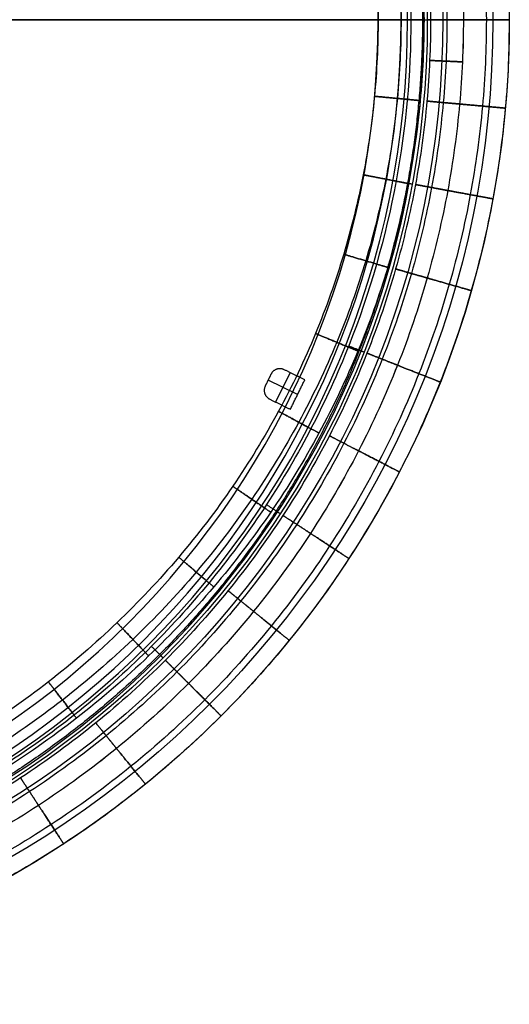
# Model space of a CAD drawing. Header units: millimetres. Extents: x -524 to 526, y -299 to 301.
# Tile 10 of 14: x 377 to 526, y -299 to 1. Entities that reach past the tile are written whole.
import ezdxf

# ---------------------------------------------------------------- set-up
doc = ezdxf.new("R2010")
doc.units = ezdxf.units.MM
doc.header["$MEASUREMENT"] = 0
for name, color, linetype, true_color in [('Marmor plate', 7, 'Continuous', 0x929292), ('Verde metal table', 7, 'Continuous', 0x4f624b), ('Wood top', 7, 'Continuous', 0x7f5080)]:
    doc.layers.add(name, color=color, linetype=linetype, true_color=true_color)

msp = doc.modelspace()

# ---------------------------------------------------------------- linework, layer by layer
at = {"layer": 'Marmor plate'}
for centre, radius in [((225.79, 1.35, 385.51), 300), ((225.79, 1.35, 384.51), 300), ((225.79, 1.35, 379.51), 295), ((225.79, 1.35, 379.51), 279.74), ((225.79, 1.35, 374.51), 275), ((225.79, 1.35, 375.51), 275)]:
    msp.add_circle(centre, radius, dxfattribs=at)
for points, weights, degree, knots in [([(-47.75, 1.35, 370.98), (-47.75, -15.33, 370.98), (-44.6, -49.7, 370.98), (-29.94, -100.68, 370.98), (-4.54, -149.7, 370.98), (30.99, -193.44, 370.98), (74.73, -228.98, 370.98), (123.75, -254.37, 370.98), (174.73, -269.03, 370.98), (225.79, -273.71, 370.98), (276.84, -269.03, 370.98), (327.82, -254.37, 370.98), (376.84, -228.98, 370.98), (420.58, -193.44, 370.98), (456.12, -149.7, 370.98), (481.51, -100.68, 370.98), (496.17, -49.7, 370.98), (500.85, 1.35, 370.98), (496.17, 52.41, 370.98), (481.51, 103.39, 370.98), (456.12, 152.41, 370.98), (420.58, 196.15, 370.98), (376.84, 231.68, 370.98), (327.82, 257.08, 370.98), (276.84, 271.74, 370.98), (225.79, 276.42, 370.98), (174.73, 271.74, 370.98), (123.75, 257.08, 370.98), (74.73, 231.68, 370.98), (30.99, 196.15, 370.98), (-4.54, 152.41, 370.98), (-29.94, 103.39, 370.98), (-44.6, 52.41, 370.98), (-47.75, 18.04, 370.98), (-47.75, 1.35, 370.98)], [0.853553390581, 0.85355339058, 0.853553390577, 0.853553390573, 0.853553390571, 0.85355339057, 0.853553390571, 0.853553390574, 0.853553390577, 0.853553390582, 0.853553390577, 0.853553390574, 0.853553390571, 0.85355339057, 0.853553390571, 0.853553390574, 0.853553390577, 0.853553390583, 0.853553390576, 0.853553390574, 0.853553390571, 0.85355339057, 0.853553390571, 0.853553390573, 0.853553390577, 0.853553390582, 0.853553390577, 0.853553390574, 0.853553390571, 0.85355339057, 0.853553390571, 0.853553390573, 0.853553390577, 0.85355339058, 0.853553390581], 3, [0, 0, 0, 0, 49.405249, 101.778899, 156.337216, 212.05742, 267.777625, 322.335942, 374.709592, 424.114841, 473.52009, 525.89374, 580.452056, 636.172261, 691.892466, 746.450783, 798.824433, 848.229682, 897.63493, 950.008581, 1004.566897, 1060.287102, 1116.007307, 1170.565624, 1222.939274, 1272.344522, 1321.749771, 1374.123421, 1428.681738, 1484.401943, 1540.122148, 1594.680464, 1647.054114, 1696.459363, 1696.459363, 1696.459363, 1696.459363]), ([(525.79, 1.35, 385.51), (525.79, 1.35, 385.01), (525.79, 1.35, 384.51), (525.79, 1.35, 379.51), (520.79, 1.35, 379.51), (514.67, 1.35, 379.51), (505.53, 1.35, 379.51), (500.79, 1.35, 379.51), (500.79, 1.35, 375.51), (500.79, 1.35, 375), (500.79, 1.35, 374.51)], [1, 1, 1, 0.707106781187, 1, 1, 1, 0.730211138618, 1, 1, 1], 2, [300, 300, 300, 301, 301, 308.853982, 308.853982, 318.853982, 318.853982, 324.884621, 324.884621, 326.176334, 326.176334, 326.176334])]:
    msp.add_rational_spline(points, weights, degree=degree, knots=knots, dxfattribs=at)
msp.add_open_spline([(-44.21, 1.35, 369.51), (-44.21, -15.11, 369.51), (-41.1, -49.04, 369.51), (-26.63, -99.36, 369.51), (-1.57, -147.75, 369.51), (33.51, -190.93, 369.51), (76.69, -226, 369.51), (125.07, -251.07, 369.51), (175.39, -265.53, 369.51), (225.79, -270.16, 369.51), (276.18, -265.53, 369.51), (326.5, -251.07, 369.51), (374.89, -226, 369.51), (418.07, -190.93, 369.51), (453.14, -147.75, 369.51), (478.21, -99.36, 369.51), (492.68, -49.04, 369.51), (497.3, 1.35, 369.51), (492.68, 51.75, 369.51), (478.21, 102.07, 369.51), (453.14, 150.46, 369.51), (418.07, 193.63, 369.51), (374.89, 228.71, 369.51), (326.5, 253.78, 369.51), (276.18, 268.24, 369.51), (225.79, 272.87, 369.51), (175.39, 268.24, 369.51), (125.07, 253.77, 369.51), (76.69, 228.71, 369.51), (33.51, 193.63, 369.51), (-1.57, 150.46, 369.51), (-26.63, 102.07, 369.51), (-41.1, 51.75, 369.51), (-44.21, 17.82, 369.51), (-44.21, 1.35, 369.51)], degree=3, knots=[0, 0, 0, 0, 49.405249, 101.778899, 156.337216, 212.05742, 267.777625, 322.335942, 374.709592, 424.114841, 473.52009, 525.89374, 580.452056, 636.172261, 691.892466, 746.450783, 798.824433, 848.229682, 897.63493, 950.008581, 1004.566897, 1060.287102, 1116.007307, 1170.565624, 1222.939274, 1272.344522, 1321.749771, 1374.123421, 1428.681738, 1484.401943, 1540.122148, 1594.680464, 1647.054114, 1696.459363, 1696.459363, 1696.459363, 1696.459363], dxfattribs=at)
for points in [[(225.79, 1.35, 385.51), (375.79, 1.35, 385.51), (525.79, 1.35, 385.51)], [(495.79, 1.35, 369.51), (362.73, 1.35, 369.51), (225.79, 1.35, 369.51)]]:
    msp.add_open_spline(points, degree=2, dxfattribs=at)
for points, weights in [([(491.28, -47.78, 369.51), (496.2, -48.69, 369.51), (496.2, -48.69, 374.51)], [1, 0.707106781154, 1]), ([(476.83, -98.03, 369.51), (481.48, -99.87, 369.51), (481.48, -99.87, 374.51)], [1, 0.707106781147, 1]), ([(451.78, -146.39, 369.51), (455.96, -149.13, 369.51), (455.96, -149.13, 374.51)], [1, 0.707106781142, 1]), ([(416.71, -189.57, 369.51), (420.24, -193.1, 369.51), (420.24, -193.1, 374.51)], [1, 0.70710678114, 1])]:
    msp.add_rational_spline(points, weights, degree=2, dxfattribs=at)
at = {"layer": 'Verde metal table'}
for p, q in [((458.96, -106.17, 249.28), (454.56, -115.15, 249.28)), ((458.96, -106.17, 248.28), (454.56, -115.15, 248.28)), ((461.25, -112.86, 249.28), (452.27, -108.46, 249.28)), ((461.25, -112.86, 248.28), (452.27, -108.46, 248.28))]:
    msp.add_line(p, q, dxfattribs=at)
for points, knots in [([(225.79, 301.35, 372.28), (234.78, 301.35, 372.28), (253.08, 300.53, 372.28), (280.73, 296.73, 372.28), (308.7, 290.16, 372.28), (336.59, 280.67, 372.28), (363.95, 268.22, 372.28), (390.33, 252.83, 372.28), (415.25, 234.64, 372.28), (438.3, 213.87, 372.28), (459.07, 190.82, 372.28), (477.27, 165.9, 372.28), (492.65, 139.52, 372.28), (505.11, 112.16, 372.28), (514.59, 84.26, 372.28), (521.17, 56.3, 372.28), (524.96, 28.65, 372.28), (526.19, 1.35, 372.28), (524.96, -25.94, 372.28), (521.17, -53.59, 372.28), (514.59, -81.56, 372.28), (505.11, -109.44, 372.28), (492.65, -136.81, 372.28), (477.27, -163.19, 372.28), (459.07, -188.11, 372.28), (438.3, -211.16, 372.28), (415.26, -231.93, 372.28), (390.33, -250.12, 372.28), (363.95, -265.51, 372.28), (336.59, -277.96, 372.28), (308.7, -287.45, 372.28), (280.73, -294.02, 372.28), (253.08, -297.82, 372.28), (234.79, -298.65, 372.28), (225.79, -298.65, 372.28)], [0, 0, 0, 0, 26.362872, 53.613789, 81.674885, 110.448833, 139.819659, 169.654636, 199.807277, 230.121298, 260.43532, 290.587961, 320.422938, 349.793764, 378.567712, 406.628808, 433.879725, 460.242597, 486.605469, 513.856386, 541.917482, 570.69143, 600.062256, 629.897233, 660.049874, 690.363895, 720.677917, 750.830558, 780.665535, 810.036361, 838.810309, 866.871405, 894.122322, 920.485194, 920.485194, 920.485194, 920.485194]), ([(225.79, 294.35, 365.28), (234.57, 294.35, 365.28), (252.45, 293.55, 365.28), (279.45, 289.84, 365.28), (306.77, 283.42, 365.28), (334, 274.16, 365.28), (360.73, 261.99, 365.28), (386.49, 246.96, 365.28), (410.83, 229.2, 365.28), (433.34, 208.91, 365.28), (453.63, 186.4, 365.28), (471.4, 162.06, 365.28), (486.43, 136.29, 365.28), (498.59, 109.57, 365.28), (507.85, 82.33, 365.28), (514.27, 55.02, 365.28), (517.98, 28.01, 365.28), (519.18, 1.35, 365.28), (517.98, -25.31, 365.28), (514.28, -52.3, 365.28), (507.85, -79.62, 365.28), (498.59, -106.86, 365.28), (486.43, -133.58, 365.28), (471.4, -159.35, 365.28), (453.63, -183.69, 365.28), (433.34, -206.2, 365.28), (410.83, -226.49, 365.28), (386.49, -244.26, 365.28), (360.73, -259.29, 365.28), (334, -271.45, 365.28), (306.76, -280.71, 365.28), (279.45, -287.13, 365.28), (252.44, -290.84, 365.28), (234.58, -291.65, 365.28), (225.79, -291.65, 365.28)], [0, 0, 0, 0, 26.362872, 53.613789, 81.674885, 110.448833, 139.819659, 169.654636, 199.807277, 230.121298, 260.43532, 290.587961, 320.422938, 349.793764, 378.567712, 406.628808, 433.879725, 460.242597, 486.605469, 513.856386, 541.917482, 570.69143, 600.062256, 629.897233, 660.049874, 690.363895, 720.677917, 750.830558, 780.665535, 810.036361, 838.810309, 866.871405, 894.122322, 920.485194, 920.485194, 920.485194, 920.485194]), ([(225.79, 294.35, 379.28), (234.57, 294.35, 379.28), (252.45, 293.55, 379.28), (279.45, 289.84, 379.28), (306.77, 283.42, 379.28), (334, 274.16, 379.28), (360.73, 261.99, 379.28), (386.49, 246.96, 379.28), (410.83, 229.2, 379.28), (433.34, 208.91, 379.28), (453.63, 186.4, 379.28), (471.4, 162.06, 379.28), (486.43, 136.29, 379.28), (498.59, 109.57, 379.28), (507.85, 82.33, 379.28), (514.27, 55.02, 379.28), (517.98, 28.01, 379.28), (519.18, 1.35, 379.28), (517.98, -25.31, 379.28), (514.28, -52.3, 379.28), (507.85, -79.62, 379.28), (498.59, -106.86, 379.28), (486.43, -133.58, 379.28), (471.4, -159.35, 379.28), (453.63, -183.69, 379.28), (433.34, -206.2, 379.28), (410.83, -226.49, 379.28), (386.49, -244.26, 379.28), (360.73, -259.29, 379.28), (334, -271.45, 379.28), (306.76, -280.71, 379.28), (279.45, -287.13, 379.28), (252.44, -290.84, 379.28), (234.58, -291.65, 379.28), (225.79, -291.65, 379.28)], [0, 0, 0, 0, 26.362872, 53.613789, 81.674885, 110.448833, 139.819659, 169.654636, 199.807277, 230.121298, 260.43532, 290.587961, 320.422938, 349.793764, 378.567712, 406.628808, 433.879725, 460.242597, 486.605469, 513.856386, 541.917482, 570.69143, 600.062256, 629.897233, 660.049874, 690.363895, 720.677917, 750.830558, 780.665535, 810.036361, 838.810309, 866.871405, 894.122322, 920.485194, 920.485194, 920.485194, 920.485194]), ([(511.79, 1.35, 374.28), (511.79, 5.64, 374.28), (511.59, 14.22, 374.28), (510.42, 31.63, 374.28), (507.38, 53.73, 374.28), (501.11, 80.4, 374.28), (492.07, 106.98, 374.28), (480.2, 133.07, 374.28), (465.53, 158.21, 374.28), (448.18, 181.98, 374.28), (428.38, 203.95, 374.28), (406.41, 223.75, 374.28), (382.65, 241.1, 374.28), (357.5, 255.77, 374.28), (331.42, 267.64, 374.28), (304.83, 276.68, 374.28), (278.17, 282.95, 374.28), (251.81, 286.57, 374.28), (225.79, 287.74, 374.28), (199.77, 286.57, 374.28), (173.41, 282.95, 374.28), (146.74, 276.68, 374.28), (120.16, 267.64, 374.28), (94.07, 255.77, 374.28), (68.93, 241.1, 374.28), (45.16, 223.75, 374.28), (23.2, 203.95, 374.28), (3.39, 181.98, 374.28), (-13.95, 158.22, 374.28), (-28.62, 133.07, 374.28), (-40.5, 106.98, 374.28), (-49.54, 80.4, 374.28), (-55.81, 53.73, 374.28), (-59.43, 27.37, 374.28), (-60.6, 1.35, 374.28), (-59.43, -24.67, 374.28), (-55.81, -51.02, 374.28), (-49.54, -77.69, 374.28), (-40.5, -104.27, 374.28), (-28.63, -130.36, 374.28), (-13.96, -155.51, 374.28), (3.39, -179.27, 374.28), (23.19, -201.24, 374.28), (45.16, -221.05, 374.28), (68.92, -238.39, 374.28), (94.07, -253.06, 374.28), (120.16, -264.93, 374.28), (146.74, -273.97, 374.28), (173.41, -280.24, 374.28), (199.77, -283.86, 374.28), (225.79, -285.03, 374.28), (251.81, -283.86, 374.28), (278.16, -280.24, 374.28), (304.83, -273.97, 374.28), (331.41, -264.93, 374.28), (357.5, -253.06, 374.28), (382.65, -238.39, 374.28), (406.42, -221.04, 374.28), (428.38, -201.24, 374.28), (448.19, -179.27, 374.28), (465.53, -155.51, 374.28), (480.2, -130.36, 374.28), (492.07, -104.28, 374.28), (501.11, -77.69, 374.28), (507.38, -51.03, 374.28), (510.42, -28.92, 374.28), (511.59, -11.51, 374.28), (511.79, -2.93, 374.28), (511.79, 1.35, 374.28)], [0, 0, 0, 0, 12.641582, 25.283164, 51.418003, 78.329838, 105.925331, 134.093257, 162.706324, 191.624044, 220.696535, 249.769027, 278.686747, 307.299814, 335.467739, 363.063232, 389.975068, 416.109907, 441.393071, 466.676235, 492.811073, 519.722909, 547.318402, 575.486327, 604.099394, 633.017115, 662.089606, 691.162097, 720.079818, 748.692885, 776.86081, 804.456303, 831.368139, 857.502978, 882.786142, 908.069306, 934.204144, 961.11598, 988.711473, 1016.879398, 1045.492465, 1074.410186, 1103.482677, 1132.555168, 1161.472889, 1190.085956, 1218.253881, 1245.849374, 1272.76121, 1298.896049, 1324.179213, 1349.462376, 1375.597215, 1402.509051, 1430.104544, 1458.272469, 1486.885536, 1515.803257, 1544.875748, 1573.948239, 1602.86596, 1631.479027, 1659.646952, 1687.242445, 1714.154281, 1740.289119, 1752.930701, 1765.572283, 1765.572283, 1765.572283, 1765.572283]), ([(225.79, 287.35, 372.28), (234.36, 287.35, 372.28), (251.81, 286.57, 372.28), (278.16, 282.95, 372.28), (304.83, 276.68, 372.28), (331.42, 267.64, 372.28), (357.5, 255.77, 372.28), (382.65, 241.1, 372.28), (406.41, 223.75, 372.28), (428.38, 203.95, 372.28), (448.19, 181.98, 372.28), (465.53, 158.22, 372.28), (480.2, 133.07, 372.28), (492.07, 106.98, 372.28), (501.12, 80.39, 372.28), (507.38, 53.73, 372.28), (511, 27.37, 372.28), (512.17, 1.35, 372.28), (511, -24.67, 372.28), (507.38, -51.02, 372.28), (501.11, -77.69, 372.28), (492.07, -104.27, 372.28), (480.2, -130.36, 372.28), (465.53, -155.51, 372.28), (448.19, -179.27, 372.28), (428.38, -201.24, 372.28), (406.41, -221.04, 372.28), (382.65, -238.39, 372.28), (357.5, -253.06, 372.28), (331.42, -264.93, 372.28), (304.83, -273.97, 372.28), (278.17, -280.24, 372.28), (251.81, -283.86, 372.28), (234.37, -284.65, 372.28), (225.79, -284.65, 372.28)], [0, 0, 0, 0, 26.362872, 53.613789, 81.674885, 110.448833, 139.819659, 169.654636, 199.807277, 230.121298, 260.43532, 290.587961, 320.422938, 349.793764, 378.567712, 406.628808, 433.879725, 460.242597, 486.605469, 513.856386, 541.917482, 570.69143, 600.062256, 629.897233, 660.049874, 690.363895, 720.677917, 750.830558, 780.665535, 810.036361, 838.810309, 866.871405, 894.122322, 920.485194, 920.485194, 920.485194, 920.485194]), ([(506.79, 1.35, 379.28), (506.79, 5.57, 379.28), (506.6, 13.99, 379.28), (505.44, 31.1, 379.28), (502.46, 52.81, 379.28), (496.3, 79.02, 379.28), (487.42, 105.13, 379.28), (475.75, 130.77, 379.28), (461.34, 155.47, 379.28), (444.3, 178.83, 379.28), (424.84, 200.4, 379.28), (403.25, 219.87, 379.28), (379.91, 236.9, 379.28), (355.2, 251.32, 379.28), (329.57, 262.98, 379.28), (303.45, 271.87, 379.28), (277.25, 278.03, 379.28), (251.35, 281.58, 379.28), (225.79, 282.73, 379.28), (200.22, 281.58, 379.28), (174.33, 278.03, 379.28), (148.13, 271.87, 379.28), (122.01, 262.98, 379.28), (96.37, 251.32, 379.28), (71.67, 236.91, 379.28), (48.32, 219.86, 379.28), (26.74, 200.41, 379.28), (7.28, 178.82, 379.28), (-9.76, 155.47, 379.28), (-24.18, 130.77, 379.28), (-35.84, 105.14, 379.28), (-44.73, 79.02, 379.28), (-50.88, 52.82, 379.28), (-54.44, 26.92, 379.28), (-55.59, 1.35, 379.28), (-54.44, -24.21, 379.28), (-50.89, -50.11, 379.28), (-44.73, -76.31, 379.28), (-35.84, -102.43, 379.28), (-24.18, -128.06, 379.28), (-9.77, -152.76, 379.28), (7.28, -176.12, 379.28), (26.73, -197.7, 379.28), (48.32, -217.16, 379.28), (71.67, -234.2, 379.28), (96.37, -248.61, 379.28), (122, -260.27, 379.28), (148.13, -269.16, 379.28), (174.32, -275.32, 379.28), (200.22, -278.87, 379.28), (225.79, -280.03, 379.28), (251.35, -278.87, 379.28), (277.25, -275.32, 379.28), (303.45, -269.16, 379.28), (329.57, -260.28, 379.28), (355.2, -248.61, 379.28), (379.91, -234.2, 379.28), (403.26, -217.15, 379.28), (424.84, -197.7, 379.28), (444.3, -176.11, 379.28), (461.34, -152.77, 379.28), (475.75, -128.06, 379.28), (487.42, -102.43, 379.28), (496.3, -76.31, 379.28), (502.46, -50.11, 379.28), (505.44, -28.39, 379.28), (506.6, -11.29, 379.28), (506.79, -2.86, 379.28), (506.79, 1.35, 379.28)], [0, 0, 0, 0, 12.641582, 25.283164, 51.418003, 78.329838, 105.925331, 134.093257, 162.706324, 191.624044, 220.696535, 249.769027, 278.686747, 307.299814, 335.467739, 363.063232, 389.975068, 416.109907, 441.393071, 466.676235, 492.811073, 519.722909, 547.318402, 575.486327, 604.099394, 633.017115, 662.089606, 691.162097, 720.079818, 748.692885, 776.86081, 804.456303, 831.368139, 857.502978, 882.786142, 908.069306, 934.204144, 961.11598, 988.711473, 1016.879398, 1045.492465, 1074.410186, 1103.482677, 1132.555168, 1161.472889, 1190.085956, 1218.253881, 1245.849374, 1272.76121, 1298.896049, 1324.179213, 1349.462376, 1375.597215, 1402.509051, 1430.104544, 1458.272469, 1486.885536, 1515.803257, 1544.875748, 1573.948239, 1602.86596, 1631.479027, 1659.646952, 1687.242445, 1714.154281, 1740.289119, 1752.930701, 1765.572283, 1765.572283, 1765.572283, 1765.572283]), ([(506.79, 1.35, 369.28), (506.79, 5.57, 369.28), (506.6, 13.99, 369.28), (505.44, 31.1, 369.28), (502.46, 52.81, 369.28), (496.3, 79.02, 369.28), (487.42, 105.13, 369.28), (475.75, 130.77, 369.28), (461.34, 155.47, 369.28), (444.3, 178.83, 369.28), (424.84, 200.4, 369.28), (403.25, 219.87, 369.28), (379.91, 236.9, 369.28), (355.2, 251.32, 369.28), (329.57, 262.98, 369.28), (303.45, 271.87, 369.28), (277.25, 278.03, 369.28), (251.35, 281.58, 369.28), (225.79, 282.73, 369.28), (200.22, 281.58, 369.28), (174.33, 278.03, 369.28), (148.13, 271.87, 369.28), (122.01, 262.98, 369.28), (96.37, 251.32, 369.28), (71.67, 236.91, 369.28), (48.32, 219.86, 369.28), (26.74, 200.41, 369.28), (7.28, 178.82, 369.28), (-9.76, 155.47, 369.28), (-24.18, 130.77, 369.28), (-35.84, 105.14, 369.28), (-44.73, 79.02, 369.28), (-50.88, 52.82, 369.28), (-54.44, 26.92, 369.28), (-55.59, 1.35, 369.28), (-54.44, -24.21, 369.28), (-50.89, -50.11, 369.28), (-44.73, -76.31, 369.28), (-35.84, -102.43, 369.28), (-24.18, -128.06, 369.28), (-9.77, -152.76, 369.28), (7.28, -176.12, 369.28), (26.73, -197.7, 369.28), (48.32, -217.16, 369.28), (71.67, -234.2, 369.28), (96.37, -248.61, 369.28), (122, -260.27, 369.28), (148.13, -269.16, 369.28), (174.32, -275.32, 369.28), (200.22, -278.87, 369.28), (225.79, -280.03, 369.28), (251.35, -278.87, 369.28), (277.25, -275.32, 369.28), (303.45, -269.16, 369.28), (329.57, -260.28, 369.28), (355.2, -248.61, 369.28), (379.91, -234.2, 369.28), (403.26, -217.15, 369.28), (424.84, -197.7, 369.28), (444.3, -176.11, 369.28), (461.34, -152.77, 369.28), (475.75, -128.06, 369.28), (487.42, -102.43, 369.28), (496.3, -76.31, 369.28), (502.46, -50.11, 369.28), (505.44, -28.39, 369.28), (506.6, -11.29, 369.28), (506.79, -2.86, 369.28), (506.79, 1.35, 369.28)], [0, 0, 0, 0, 12.641582, 25.283164, 51.418003, 78.329838, 105.925331, 134.093257, 162.706324, 191.624044, 220.696535, 249.769027, 278.686747, 307.299814, 335.467739, 363.063232, 389.975068, 416.109907, 441.393071, 466.676235, 492.811073, 519.722909, 547.318402, 575.486327, 604.099394, 633.017115, 662.089606, 691.162097, 720.079818, 748.692885, 776.86081, 804.456303, 831.368139, 857.502978, 882.786142, 908.069306, 934.204144, 961.11598, 988.711473, 1016.879398, 1045.492465, 1074.410186, 1103.482677, 1132.555168, 1161.472889, 1190.085956, 1218.253881, 1245.849374, 1272.76121, 1298.896049, 1324.179213, 1349.462376, 1375.597215, 1402.509051, 1430.104544, 1458.272469, 1486.885536, 1515.803257, 1544.875748, 1573.948239, 1602.86596, 1631.479027, 1659.646952, 1687.242445, 1714.154281, 1740.289119, 1752.930701, 1765.572283, 1765.572283, 1765.572283, 1765.572283]), ([(501.79, 1.35, 374.28), (501.79, 5.49, 374.28), (501.6, 13.77, 374.28), (500.47, 30.57, 374.28), (497.54, 51.9, 374.28), (491.49, 77.63, 374.28), (482.76, 103.29, 374.28), (471.3, 128.46, 374.28), (457.15, 152.73, 374.28), (440.41, 175.67, 374.28), (421.3, 196.86, 374.28), (400.1, 215.98, 374.28), (377.17, 232.71, 374.28), (352.9, 246.87, 374.28), (327.72, 258.33, 374.28), (302.07, 267.05, 374.28), (276.34, 273.1, 374.28), (250.9, 276.6, 374.28), (225.79, 277.73, 374.28), (200.68, 276.6, 374.28), (175.24, 273.1, 374.28), (149.51, 267.05, 374.28), (123.85, 258.33, 374.28), (98.68, 246.87, 374.28), (74.41, 232.72, 374.28), (51.47, 215.97, 374.28), (30.28, 196.87, 374.28), (11.16, 175.66, 374.28), (-5.57, 152.73, 374.28), (-19.73, 128.47, 374.28), (-31.19, 103.29, 374.28), (-39.91, 77.63, 374.28), (-45.96, 51.9, 374.28), (-49.45, 26.47, 374.28), (-50.59, 1.35, 374.28), (-49.45, -23.76, 374.28), (-45.96, -49.19, 374.28), (-39.91, -74.93, 374.28), (-31.19, -100.58, 374.28), (-19.73, -125.76, 374.28), (-5.57, -150.02, 374.28), (11.17, -172.96, 374.28), (30.28, -194.15, 374.28), (51.48, -213.27, 374.28), (74.41, -230, 374.28), (98.68, -244.16, 374.28), (123.85, -255.62, 374.28), (149.51, -264.35, 374.28), (175.24, -270.39, 374.28), (200.68, -273.89, 374.28), (225.79, -275.02, 374.28), (250.9, -273.89, 374.28), (276.33, -270.4, 374.28), (302.07, -264.35, 374.28), (327.72, -255.62, 374.28), (352.9, -244.16, 374.28), (377.16, -230.01, 374.28), (400.1, -213.27, 374.28), (421.29, -194.16, 374.28), (440.41, -172.95, 374.28), (457.15, -150.02, 374.28), (471.3, -125.76, 374.28), (482.76, -100.58, 374.28), (491.49, -74.92, 374.28), (497.54, -49.19, 374.28), (500.47, -27.86, 374.28), (501.6, -11.06, 374.28), (501.79, -2.78, 374.28), (501.79, 1.35, 374.28)], [0, 0, 0, 0, 12.641582, 25.283164, 51.418003, 78.329838, 105.925331, 134.093257, 162.706324, 191.624044, 220.696535, 249.769027, 278.686747, 307.299814, 335.467739, 363.063232, 389.975068, 416.109907, 441.393071, 466.676235, 492.811073, 519.722909, 547.318402, 575.486327, 604.099394, 633.017115, 662.089606, 691.162097, 720.079818, 748.692885, 776.86081, 804.456303, 831.368139, 857.502978, 882.786142, 908.069306, 934.204144, 961.11598, 988.711473, 1016.879398, 1045.492465, 1074.410186, 1103.482677, 1132.555168, 1161.472889, 1190.085956, 1218.253881, 1245.849374, 1272.76121, 1298.896049, 1324.179213, 1349.462376, 1375.597215, 1402.509051, 1430.104544, 1458.272469, 1486.885536, 1515.803257, 1544.875748, 1573.948239, 1602.86596, 1631.479027, 1659.646952, 1687.242445, 1714.154281, 1740.289119, 1752.930701, 1765.572283, 1765.572283, 1765.572283, 1765.572283]), ([(213.63, 268.35, 245.28), (222, 268.35, 245.28), (239.02, 267.62, 245.28), (264.74, 264.25, 245.28), (290.75, 258.4, 245.28), (316.69, 249.96, 245.28), (342.15, 238.89, 245.28), (366.69, 225.2, 245.28), (389.88, 209.02, 245.28), (411.33, 190.53, 245.28), (430.67, 170.03, 245.28), (447.6, 147.84, 245.28), (461.93, 124.36, 245.28), (473.53, 100, 245.28), (482.36, 75.18, 245.28), (488.48, 50.27, 245.28), (492.02, 25.66, 245.28), (493.16, 1.35, 245.28), (492.02, -22.95, 245.28), (488.48, -47.56, 245.28), (482.36, -72.47, 245.28), (473.53, -97.3, 245.28), (461.93, -121.65, 245.28), (447.6, -145.14, 245.28), (430.67, -167.32, 245.28), (411.33, -187.83, 245.28), (389.88, -206.31, 245.28), (366.69, -222.49, 245.28), (342.15, -236.18, 245.28), (316.69, -247.25, 245.28), (290.75, -255.69, 245.28), (264.74, -261.54, 245.28), (239.02, -264.91, 245.28), (222, -265.65, 245.28), (213.63, -265.65, 245.28)], [0, 0, 0, 0, 25.114701, 51.056524, 77.732547, 105.024241, 132.800838, 160.917173, 189.216202, 217.541107, 245.736042, 273.654599, 301.163498, 328.140368, 354.489575, 380.122371, 404.978478, 429.004494, 453.031171, 477.885695, 503.520873, 529.867851, 556.845392, 584.353588, 612.271894, 640.467149, 668.791725, 697.091, 725.208049, 752.983953, 780.277955, 806.951508, 832.894953, 858.008984, 858.008984, 858.008984, 858.008984]), ([(213.63, 261.35, 252.28), (221.8, 261.35, 252.28), (238.41, 260.64, 252.28), (263.51, 257.34, 252.28), (288.9, 251.64, 252.28), (314.21, 243.41, 252.28), (339.04, 232.6, 252.28), (362.97, 219.25, 252.28), (385.58, 203.48, 252.28), (406.48, 185.46, 252.28), (425.32, 165.49, 252.28), (441.82, 143.88, 252.28), (455.77, 121.02, 252.28), (467.05, 97.32, 252.28), (475.65, 73.16, 252.28), (481.6, 48.93, 252.28), (485.04, 24.99, 252.28), (486.15, 1.35, 252.28), (485.04, -22.28, 252.28), (481.6, -46.22, 252.28), (475.65, -70.45, 252.28), (467.05, -94.61, 252.28), (455.77, -118.31, 252.28), (441.82, -141.17, 252.28), (425.32, -162.78, 252.28), (406.48, -182.76, 252.28), (385.59, -200.77, 252.28), (362.97, -216.55, 252.28), (339.04, -229.89, 252.28), (314.21, -240.7, 252.28), (288.9, -248.93, 252.28), (263.51, -254.64, 252.28), (238.41, -257.93, 252.28), (221.8, -258.65, 252.28), (213.63, -258.65, 252.28)], [0, 0, 0, 0, 25.114701, 51.056524, 77.732547, 105.024241, 132.800838, 160.917173, 189.216202, 217.541107, 245.736042, 273.654599, 301.163498, 328.140368, 354.489575, 380.122371, 404.978478, 429.004494, 453.031171, 477.885695, 503.520873, 529.867851, 556.845392, 584.353588, 612.271894, 640.467149, 668.791725, 697.091, 725.208049, 752.983953, 780.277955, 806.951508, 832.894953, 858.008984, 858.008984, 858.008984, 858.008984]), ([(337.5, 248.35, 252.28), (340, 247.2, 252.28), (351.15, 241.89, 252.28), (370.41, 231.14, 252.28), (394.18, 214.56, 252.28), (416.17, 195.6, 252.28), (436.01, 174.57, 252.28), (453.39, 151.81, 252.28), (468.1, 127.7, 252.28), (480, 102.69, 252.28), (489.08, 77.19, 252.28), (495.37, 51.61, 252.28), (499, 26.32, 252.28), (500.17, 1.35, 252.28), (499, -23.61, 252.28), (495.37, -48.9, 252.28), (489.08, -74.48, 252.28), (480, -99.99, 252.28), (468.1, -125, 252.28), (453.39, -149.1, 252.28), (436.01, -171.86, 252.28), (416.17, -192.9, 252.28), (394.18, -211.85, 252.28), (370.41, -228.44, 252.28), (351.15, -239.18, 252.28), (340, -244.5, 252.28), (337.5, -245.64, 252.28)], [124.750415, 124.750415, 124.750415, 124.750415, 132.800838, 160.917173, 189.216202, 217.541107, 245.736042, 273.654599, 301.163498, 328.140368, 354.489575, 380.122371, 404.978478, 429.004494, 453.031171, 477.885695, 503.520873, 529.867851, 556.845392, 584.353588, 612.271894, 640.467149, 668.791725, 697.091, 725.208049, 733.259252, 733.259252, 733.259252, 733.259252]), ([(328.29, 244.79, 259.28), (332.86, 242.82, 259.28), (345.89, 236.8, 259.28), (366.69, 225.2, 259.28), (389.88, 209.02, 259.28), (411.33, 190.53, 259.28), (430.67, 170.03, 259.28), (447.6, 147.84, 259.28), (461.93, 124.36, 259.28), (473.53, 100, 259.28), (482.36, 75.18, 259.28), (488.48, 50.27, 259.28), (492.02, 25.66, 259.28), (493.16, 1.35, 259.28), (492.02, -22.95, 259.28), (488.48, -47.56, 259.28), (482.36, -72.47, 259.28), (473.53, -97.3, 259.28), (461.93, -121.65, 259.28), (447.6, -145.14, 259.28), (430.67, -167.32, 259.28), (411.33, -187.83, 259.28), (389.88, -206.31, 259.28), (366.69, -222.49, 259.28), (345.89, -234.09, 259.28), (332.86, -240.11, 259.28), (328.29, -242.08, 259.28)], [117.870835, 117.870835, 117.870835, 117.870835, 132.800838, 160.917173, 189.216202, 217.541107, 245.736042, 273.654599, 301.163498, 328.140368, 354.489575, 380.122371, 404.978478, 429.004494, 453.031171, 477.885695, 503.520873, 529.867851, 556.845392, 584.353588, 612.271894, 640.467149, 668.791725, 697.091, 725.208049, 740.13846, 740.13846, 740.13846, 740.13846])]:
    msp.add_open_spline(points, degree=3, knots=knots, dxfattribs=at)
for points, knots in [([(506.79, 1.35, 379.28), (501.79, 1.35, 379.28), (501.79, 1.35, 374.28), (501.79, 1.35, 369.28), (506.79, 1.35, 369.28), (511.79, 1.35, 369.28), (511.79, 1.35, 374.28), (511.79, 1.35, 379.28), (506.79, 1.35, 379.28)], [0, 0, 0, 7.853982, 7.853982, 15.707963, 15.707963, 23.561945, 23.561945, 31.415927, 31.415927, 31.415927]), ([(506.5, -11.28, 379.28), (501.51, -11.06, 379.28), (501.51, -11.06, 374.28), (501.51, -11.06, 369.28), (506.5, -11.28, 369.28), (511.5, -11.51, 369.28), (511.5, -11.51, 374.28), (511.5, -11.51, 379.28), (506.5, -11.28, 379.28)], [0, 0, 0, 7.853982, 7.853982, 15.707963, 15.707963, 23.561945, 23.561945, 31.415927, 31.415927, 31.415927]), ([(491.66, -22.64, 259.28), (498.63, -23.29, 259.28), (498.63, -23.29, 252.28), (498.63, -23.29, 245.28), (491.66, -22.64, 245.28), (484.69, -21.98, 245.28), (484.69, -21.98, 252.28), (484.69, -21.98, 259.28), (491.66, -22.64, 259.28)], [0, 0, 0, 10.995574, 10.995574, 21.991149, 21.991149, 32.986723, 32.986723, 43.982297, 43.982297, 43.982297]), ([(505.65, -23.89, 379.28), (500.67, -23.44, 379.28), (500.67, -23.44, 374.28), (500.67, -23.44, 369.28), (505.65, -23.89, 369.28), (510.63, -24.34, 369.28), (510.63, -24.34, 374.28), (510.63, -24.34, 379.28), (505.65, -23.89, 379.28)], [0, 0, 0, 7.853982, 7.853982, 15.707963, 15.707963, 23.561945, 23.561945, 31.415927, 31.415927, 31.415927]), ([(524.57, -25.6, 372.28), (524.57, -25.6, 365.28), (517.6, -24.97, 365.28), (510.63, -24.34, 365.28), (510.63, -24.34, 372.28), (510.63, -24.34, 379.28), (517.6, -24.97, 379.28), (524.57, -25.6, 379.28), (524.57, -25.6, 372.28)], [0, 0, 0, 10.995574, 10.995574, 21.991149, 21.991149, 32.986723, 32.986723, 43.982297, 43.982297, 43.982297]), ([(488.13, -47.23, 259.28), (495, -48.56, 259.28), (495, -48.56, 252.28), (495, -48.56, 245.28), (488.13, -47.23, 245.28), (481.25, -45.9, 245.28), (481.25, -45.9, 252.28), (481.25, -45.9, 259.28), (488.13, -47.23, 259.28)], [0, 0, 0, 10.995574, 10.995574, 21.991149, 21.991149, 32.986723, 32.986723, 43.982297, 43.982297, 43.982297]), ([(502.1, -49.78, 379.28), (497.18, -48.87, 379.28), (497.18, -48.87, 374.28), (497.18, -48.87, 369.28), (502.1, -49.78, 369.28), (507.01, -50.69, 369.28), (507.01, -50.69, 374.28), (507.01, -50.69, 379.28), (502.1, -49.78, 379.28)], [0, 0, 0, 7.853982, 7.853982, 15.707963, 15.707963, 23.561945, 23.561945, 31.415927, 31.415927, 31.415927]), ([(520.78, -53.23, 372.28), (520.78, -53.23, 365.28), (513.9, -51.96, 365.28), (507.01, -50.69, 365.28), (507.01, -50.69, 372.28), (507.01, -50.69, 379.28), (513.9, -51.96, 379.28), (520.78, -53.23, 379.28), (520.78, -53.23, 372.28)], [0, 0, 0, 10.995574, 10.995574, 21.991149, 21.991149, 32.986723, 32.986723, 43.982297, 43.982297, 43.982297]), ([(482.01, -72.11, 259.28), (488.72, -74.12, 259.28), (488.72, -74.12, 252.28), (488.72, -74.12, 245.28), (482.01, -72.11, 245.28), (475.31, -70.11, 245.28), (475.31, -70.11, 252.28), (475.31, -70.11, 259.28), (482.01, -72.11, 259.28)], [0, 0, 0, 10.995574, 10.995574, 21.991149, 21.991149, 32.986723, 32.986723, 43.982297, 43.982297, 43.982297]), ([(495.94, -75.97, 379.28), (491.13, -74.59, 379.28), (491.13, -74.59, 374.28), (491.13, -74.59, 369.28), (495.94, -75.97, 369.28), (500.75, -77.34, 369.28), (500.75, -77.34, 374.28), (500.75, -77.34, 379.28), (495.94, -75.97, 379.28)], [0, 0, 0, 7.853982, 7.853982, 15.707963, 15.707963, 23.561945, 23.561945, 31.415927, 31.415927, 31.415927]), ([(514.21, -81.19, 372.28), (514.21, -81.19, 365.28), (507.48, -79.27, 365.28), (500.75, -77.34, 365.28), (500.75, -77.34, 372.28), (500.75, -77.34, 379.28), (507.48, -79.27, 379.28), (514.21, -81.19, 379.28), (514.21, -81.19, 372.28)], [0, 0, 0, 10.995574, 10.995574, 21.991149, 21.991149, 32.986723, 32.986723, 43.982297, 43.982297, 43.982297]), ([(473.19, -96.93, 259.28), (479.65, -99.6, 259.28), (479.65, -99.6, 252.28), (479.65, -99.6, 245.28), (473.19, -96.93, 245.28), (466.72, -94.25, 245.28), (466.72, -94.25, 252.28), (466.72, -94.25, 259.28), (473.19, -96.93, 259.28)], [0, 0, 0, 10.995574, 10.995574, 21.991149, 21.991149, 32.986723, 32.986723, 43.982297, 43.982297, 43.982297]), ([(487.06, -102.08, 379.28), (482.41, -100.24, 379.28), (482.41, -100.24, 374.28), (482.41, -100.24, 369.28), (487.06, -102.08, 369.28), (491.71, -103.92, 369.28), (491.71, -103.92, 374.28), (491.71, -103.92, 379.28), (487.06, -102.08, 379.28)], [0, 0, 0, 7.853982, 7.853982, 15.707963, 15.707963, 23.561945, 23.561945, 31.415927, 31.415927, 31.415927]), ([(504.72, -109.07, 372.28), (504.72, -109.07, 365.28), (498.22, -106.5, 365.28), (491.71, -103.92, 365.28), (491.71, -103.92, 372.28), (491.71, -103.92, 379.28), (498.22, -106.5, 379.28), (504.72, -109.07, 379.28), (504.72, -109.07, 372.28)], [0, 0, 0, 10.995574, 10.995574, 21.991149, 21.991149, 32.986723, 32.986723, 43.982297, 43.982297, 43.982297]), ([(461.6, -121.28, 259.28), (467.76, -124.6, 259.28), (467.76, -124.6, 252.28), (467.76, -124.6, 245.28), (461.6, -121.28, 245.28), (455.44, -117.95, 245.28), (455.44, -117.95, 252.28), (455.44, -117.95, 259.28), (461.6, -121.28, 259.28)], [0, 0, 0, 10.995574, 10.995574, 21.991149, 21.991149, 32.986723, 32.986723, 43.982297, 43.982297, 43.982297]), ([(475.39, -127.71, 379.28), (470.95, -125.41, 379.28), (470.95, -125.41, 374.28), (470.95, -125.41, 369.28), (475.39, -127.71, 369.28), (479.84, -130.01, 369.28), (479.84, -130.01, 374.28), (479.84, -130.01, 379.28), (475.39, -127.71, 379.28)], [0, 0, 0, 7.853982, 7.853982, 15.707963, 15.707963, 23.561945, 23.561945, 31.415927, 31.415927, 31.415927]), ([(492.27, -136.43, 372.28), (492.27, -136.43, 365.28), (486.06, -133.22, 365.28), (479.84, -130, 365.28), (479.84, -130, 372.28), (479.84, -130, 379.28), (486.06, -133.22, 379.28), (492.27, -136.43, 379.28), (492.27, -136.43, 372.28)], [0, 0, 0, 10.995574, 10.995574, 21.991149, 21.991149, 32.986723, 32.986723, 43.982297, 43.982297, 43.982297]), ([(447.28, -144.75, 259.28), (453.06, -148.7, 259.28), (453.06, -148.7, 252.28), (453.06, -148.7, 245.28), (447.28, -144.75, 245.28), (441.5, -140.8, 245.28), (441.5, -140.8, 252.28), (441.5, -140.8, 259.28), (447.28, -144.75, 259.28)], [0, 0, 0, 10.995574, 10.995574, 21.991149, 21.991149, 32.986723, 32.986723, 43.982297, 43.982297, 43.982297]), ([(460.98, -152.41, 379.28), (456.8, -149.68, 379.28), (456.8, -149.68, 374.28), (456.8, -149.68, 369.28), (460.98, -152.41, 369.28), (465.17, -155.15, 369.28), (465.17, -155.15, 374.28), (465.17, -155.15, 379.28), (460.98, -152.41, 379.28)], [0, 0, 0, 7.853982, 7.853982, 15.707963, 15.707963, 23.561945, 23.561945, 31.415927, 31.415927, 31.415927]), ([(476.89, -162.81, 372.28), (476.89, -162.81, 365.28), (471.03, -158.98, 365.28), (465.17, -155.15, 365.28), (465.17, -155.15, 372.28), (465.17, -155.15, 379.28), (471.03, -158.98, 379.28), (476.89, -162.81, 379.28), (476.89, -162.81, 372.28)], [0, 0, 0, 10.995574, 10.995574, 21.991149, 21.991149, 32.986723, 32.986723, 43.982297, 43.982297, 43.982297]), ([(430.35, -166.94, 259.28), (435.69, -171.47, 259.28), (435.69, -171.47, 252.28), (435.69, -171.47, 245.28), (430.35, -166.94, 245.28), (425.02, -162.41, 245.28), (425.02, -162.41, 252.28), (425.02, -162.41, 259.28), (430.35, -166.94, 259.28)], [0, 0, 0, 10.995574, 10.995574, 21.991149, 21.991149, 32.986723, 32.986723, 43.982297, 43.982297, 43.982297]), ([(443.94, -175.76, 379.28), (440.06, -172.61, 379.28), (440.06, -172.61, 374.28), (440.06, -172.61, 369.28), (443.94, -175.76, 369.28), (447.83, -178.91, 369.28), (447.83, -178.91, 374.28), (447.83, -178.91, 379.28), (443.94, -175.76, 379.28)], [0, 0, 0, 7.853982, 7.853982, 15.707963, 15.707963, 23.561945, 23.561945, 31.415927, 31.415927, 31.415927]), ([(458.69, -187.73, 372.28), (458.69, -187.73, 365.28), (453.26, -183.32, 365.28), (447.82, -178.91, 365.28), (447.82, -178.91, 372.28), (447.82, -178.91, 379.28), (453.26, -183.32, 379.28), (458.69, -187.73, 379.28), (458.69, -187.73, 372.28)], [0, 0, 0, 10.995574, 10.995574, 21.991149, 21.991149, 32.986723, 32.986723, 43.982297, 43.982297, 43.982297]), ([(411.02, -187.44, 259.28), (415.86, -192.5, 259.28), (415.86, -192.5, 252.28), (415.86, -192.5, 245.28), (411.02, -187.44, 245.28), (406.19, -182.38, 245.28), (406.19, -182.38, 252.28), (406.19, -182.38, 259.28), (411.02, -187.44, 259.28)], [0, 0, 0, 10.995574, 10.995574, 21.991149, 21.991149, 32.986723, 32.986723, 43.982297, 43.982297, 43.982297]), ([(424.48, -197.34, 379.28), (420.95, -193.81, 379.28), (420.95, -193.81, 374.28), (420.95, -193.81, 369.28), (424.48, -197.34, 369.28), (428.02, -200.88, 369.28), (428.02, -200.88, 374.28), (428.02, -200.88, 379.28), (424.48, -197.34, 379.28)], [0, 0, 0, 7.853982, 7.853982, 15.707963, 15.707963, 23.561945, 23.561945, 31.415927, 31.415927, 31.415927]), ([(389.58, -205.93, 259.28), (393.88, -211.46, 259.28), (393.88, -211.46, 252.28), (393.88, -211.46, 245.28), (389.58, -205.93, 245.28), (385.29, -200.4, 245.28), (385.29, -200.4, 252.28), (385.29, -200.4, 259.28), (389.58, -205.93, 259.28)], [0, 0, 0, 10.995574, 10.995574, 21.991149, 21.991149, 32.986723, 32.986723, 43.982297, 43.982297, 43.982297]), ([(437.92, -210.78, 372.28), (437.92, -210.78, 365.28), (432.97, -205.83, 365.28), (428.02, -200.88, 365.28), (428.02, -200.88, 372.28), (428.02, -200.88, 379.28), (432.97, -205.83, 379.28), (437.92, -210.78, 379.28), (437.92, -210.78, 372.28)], [0, 0, 0, 10.995574, 10.995574, 21.991149, 21.991149, 32.986723, 32.986723, 43.982297, 43.982297, 43.982297]), ([(402.9, -216.8, 379.28), (399.75, -212.92, 379.28), (399.75, -212.92, 374.28), (399.75, -212.92, 369.28), (402.9, -216.8, 369.28), (406.05, -220.68, 369.28), (406.05, -220.68, 374.28), (406.05, -220.68, 379.28), (402.9, -216.8, 379.28)], [0, 0, 0, 7.853982, 7.853982, 15.707963, 15.707963, 23.561945, 23.561945, 31.415927, 31.415927, 31.415927]), ([(414.88, -231.55, 372.28), (414.88, -231.55, 365.28), (410.47, -226.12, 365.28), (406.05, -220.68, 365.28), (406.05, -220.68, 372.28), (406.05, -220.68, 379.28), (410.47, -226.12, 379.28), (414.88, -231.55, 379.28), (414.88, -231.55, 372.28)], [0, 0, 0, 10.995574, 10.995574, 21.991149, 21.991149, 32.986723, 32.986723, 43.982297, 43.982297, 43.982297]), ([(379.55, -233.84, 379.28), (376.82, -229.66, 379.28), (376.82, -229.66, 374.28), (376.82, -229.66, 369.28), (379.55, -233.84, 369.28), (382.29, -238.03, 369.28), (382.29, -238.03, 374.28), (382.29, -238.03, 379.28), (379.55, -233.84, 379.28)], [0, 0, 0, 7.853982, 7.853982, 15.707963, 15.707963, 23.561945, 23.561945, 31.415927, 31.415927, 31.415927]), ([(389.95, -249.74, 372.28), (389.95, -249.74, 365.28), (386.12, -243.89, 365.28), (382.29, -238.03, 365.28), (382.29, -238.03, 372.28), (382.29, -238.03, 379.28), (386.12, -243.89, 379.28), (389.95, -249.74, 379.28), (389.95, -249.74, 372.28)], [0, 0, 0, 10.995574, 10.995574, 21.991149, 21.991149, 32.986723, 32.986723, 43.982297, 43.982297, 43.982297])]:
    msp.add_rational_spline(points, [1, 0.707106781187, 1, 0.707106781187, 1, 0.707106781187, 1, 0.707106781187, 1], degree=2, knots=knots, dxfattribs=at)
for points, weights in [([(457.16, -105.29, 249.28), (454.47, -103.97, 249.28), (453.15, -106.66, 249.28)], [1, 0.707106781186, 1]), ([(457.16, -105.29, 248.28), (454.47, -103.97, 248.28), (453.15, -106.66, 248.28)], [1, 0.707106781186, 1]), ([(457.16, -105.29, 248.78), (454.47, -103.97, 248.78), (453.15, -106.66, 248.78)], [1, 0.707106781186, 1]), ([(451.39, -110.25, 249.28), (450.07, -112.95, 249.28), (452.76, -114.27, 249.28)], [1, 0.707106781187, 1]), ([(451.39, -110.25, 248.28), (450.07, -112.95, 248.28), (452.76, -114.27, 248.28)], [1, 0.707106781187, 1]), ([(451.39, -110.25, 248.78), (450.07, -112.95, 248.78), (452.76, -114.27, 248.78)], [1, 0.707106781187, 1])]:
    msp.add_rational_spline(points, weights, degree=2, dxfattribs=at)
for points in [[(453.15, -106.66, 249.28), (452.27, -108.46, 249.28), (451.39, -110.25, 249.28)], [(453.15, -106.66, 248.28), (452.27, -108.46, 248.28), (451.39, -110.25, 248.28)], [(453.15, -106.66, 248.78), (452.27, -108.46, 248.78), (451.39, -110.25, 248.78)], [(453.15, -106.66, 248.28), (453.15, -106.66, 248.78), (453.15, -106.66, 249.28)], [(454.87, -105.14, 248.28), (454.87, -105.14, 248.78), (454.87, -105.14, 249.28)], [(463.45, -108.37, 249.28), (460.3, -106.83, 249.28), (457.16, -105.29, 249.28)], [(463.45, -108.37, 248.28), (460.3, -106.83, 248.28), (457.16, -105.29, 248.28)], [(457.16, -105.29, 248.28), (457.16, -105.29, 248.78), (457.16, -105.29, 249.28)], [(463.45, -108.37, 248.78), (460.3, -106.83, 248.78), (457.16, -105.29, 248.78)], [(458.96, -106.17, 249.28), (458.96, -106.17, 248.78), (458.96, -106.17, 248.28)], [(451.39, -110.25, 248.28), (451.39, -110.25, 248.78), (451.39, -110.25, 249.28)], [(452.27, -108.46, 249.28), (452.27, -108.46, 248.78), (452.27, -108.46, 248.28)], [(459.05, -117.35, 249.28), (461.25, -112.86, 249.28), (463.45, -108.37, 249.28)], [(459.05, -117.35, 248.28), (461.25, -112.86, 248.28), (463.45, -108.37, 248.28)], [(459.05, -117.35, 248.78), (461.25, -112.86, 248.78), (463.45, -108.37, 248.78)], [(463.45, -108.37, 249.28), (463.45, -108.37, 248.78), (463.45, -108.37, 248.28)], [(451.24, -112.54, 248.28), (451.24, -112.54, 248.78), (451.24, -112.54, 249.28)], [(461.25, -112.86, 249.28), (461.25, -112.86, 248.78), (461.25, -112.86, 248.28)], [(452.76, -114.27, 249.28), (455.9, -115.81, 249.28), (459.05, -117.35, 249.28)], [(452.76, -114.27, 248.28), (455.9, -115.81, 248.28), (459.05, -117.35, 248.28)], [(452.76, -114.27, 248.28), (452.76, -114.27, 248.78), (452.76, -114.27, 249.28)], [(452.76, -114.27, 248.78), (455.9, -115.81, 248.78), (459.05, -117.35, 248.78)], [(454.56, -115.15, 249.28), (454.56, -115.15, 248.78), (454.56, -115.15, 248.28)], [(459.05, -117.35, 249.28), (459.05, -117.35, 248.78), (459.05, -117.35, 248.28)]]:
    msp.add_open_spline(points, degree=2, dxfattribs=at)
at = {"layer": 'Wood top'}
msp.add_line((499.79, 1.35, 265.97), (499.79, 1.35, 264.97), dxfattribs=at)
for points in [[(485.79, 1.35), (225.79, 1.35)], [(225.79, 1.35), (499.79, 1.35)]]:
    msp.add_lwpolyline(points, dxfattribs=at)
for centre, radius in [((225.79, 1.35, 265.97), 274), ((225.79, 1.35, 264.97), 274), ((225.79, 1.35, 259.97), 269), ((225.79, 1.35, 259.97), 267), ((225.79, 1.35, 249.97), 260), ((225.79, 1.35, 252.97), 260)]:
    msp.add_arc(centre, radius, 270, 90, dxfattribs=at)
at = {"layer": 'Wood top', "extrusion": (0, 1, 0)}
msp.add_arc((-492.79, 252.97, 1.35), 7, 0, 90, dxfattribs=at)
at = {"layer": 'Wood top', "extrusion": (4.54747e-14, 1, -5.48929e-14)}
msp.add_arc((-494.79, 264.97, 1.35), 5, 180, 270, dxfattribs=at)
at = {"layer": 'Wood top'}
for points in [[(485.79, 1.35, 252.97), (485.79, 1.35, 251.47), (485.79, 1.35, 249.97)], [(494.79, 1.35, 259.97), (493.79, 1.35, 259.97), (492.79, 1.35, 259.97)]]:
    msp.add_open_spline(points, degree=2, dxfattribs=at)

doc.saveas('drawing.dxf')
